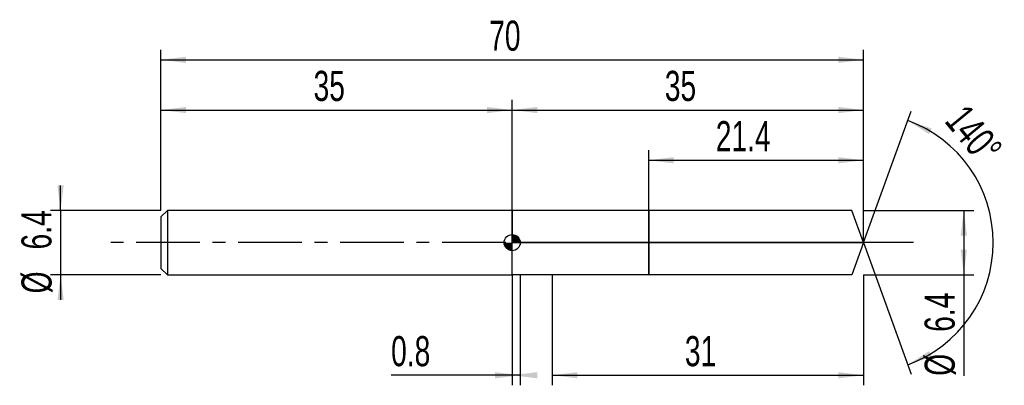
# Model space of a CAD drawing. Extents: x -14.1 to 84, y -14.2 to 22.2.
import ezdxf
from ezdxf.enums import TextEntityAlignment as Align

# ---------------------------------------------------------------- set-up
doc = ezdxf.new("R2010")
doc.units = 0
doc.linetypes.add('CENTER', pattern=[10.16, 6.35, -1.27, 1.27, -1.27])
doc.layers.get('0').update_dxf_attribs({"linetype": 'CONTINUOUS'})
for name, color, linetype in [('1', 4, 'CONTINUOUS'), ('2', 7, 'CONTINUOUS'), ('4', 2, 'CENTER'), ('CUT', 1, 'CONTINUOUS'), ('NOCUT', 7, 'CONTINUOUS'), ('SK1', 4, 'CONTINUOUS'), ('SK2', 7, 'CONTINUOUS'), ('SK4', 2, 'CENTER')]:
    doc.layers.add(name, color=color, linetype=linetype)
doc.dimstyles.new('SLDDIMSTYLE0', dxfattribs={"dimtxt": 3, "dimasz": 2.5, "dimexe": 0, "dimexo": 0.0625, "dimgap": 0.75, "dimtad": 1, "dimrnd": 1e-09, "dimzin": 12, "dimsah": 1, "dimcen": 0.09, "dimazin": 3, "dimtfac": 1, "dimtofl": 0, "dimtmove": 0, "dimatfit": 3})
doc.dimstyles.new('SLDDIMSTYLE1', dxfattribs={"dimtxt": 3, "dimasz": 2.5, "dimexe": 0, "dimexo": 0.0625, "dimgap": 0.75, "dimtad": 1, "dimrnd": 1e-09, "dimsah": 1, "dimcen": 0.09, "dimazin": 3, "dimtfac": 1, "dimtofl": 0, "dimtmove": 0, "dimatfit": 3})
doc.dimstyles.new('SLDDIMSTYLE2', dxfattribs={"dimtxt": 3, "dimasz": 2.5, "dimexe": 0, "dimexo": 0.0625, "dimgap": 0.75, "dimtad": 1, "dimzin": 12, "dimsah": 1, "dimcen": 0.09, "dimazin": 3, "dimtfac": 1, "dimtofl": 0, "dimtmove": 0, "dimatfit": 3})
doc.dimstyles.new('SLDDIMSTYLE3', dxfattribs={"dimtxt": 3, "dimasz": 2.5, "dimexe": 0, "dimexo": 0.0625, "dimgap": 0.75, "dimtad": 1, "dimrnd": 1e-09, "dimzin": 12, "dimsah": 1, "dimcen": 0.09, "dimazin": 3, "dimtfac": 1, "dimtmove": 0, "dimatfit": 3})

# ---------------------------------------------------------------- blocks, each defined once
blk = doc.blocks.new('_D')
at = {"layer": '2'}
for p, q in [((39, -3.2), (39, -14.2)), ((70, -3.2), (70, -14.2)), ((39, -13.2), (70, -13.2))]:
    blk.add_line(p, q, dxfattribs=at)
for points in [[(39, -13.2), (41.5, -13.51), (41.5, -12.89)], [(70, -13.2), (67.5, -12.89), (67.5, -13.51)]]:
    blk.add_solid(points, dxfattribs=at)
at = {"layer": '2', "width": 0.7}
blk.add_text('31', height=3, dxfattribs=at).set_placement((52.208, -13.2), align=Align.BOTTOM_LEFT)
blk = doc.blocks.new('_D_1')
at = {"layer": '2'}
for p, q in [((70, 3.2), (81, 3.2)), ((80, 3.2), (80, -3.2)), ((70, -3.2), (81, -3.2)), ((80, -3.2), (80, -13.252))]:
    blk.add_line(p, q, dxfattribs=at)
for points in [[(80, 3.2), (79.69, 0.7), (80.31, 0.7)], [(80, -3.2), (80.31, -0.7), (79.69, -0.7)]]:
    blk.add_solid(points, dxfattribs=at)
at = {"layer": '2', "width": 0.7}
for s, p in [('6.4', (79.992, -8.878)), ('%%c', (80, -13.252))]:
    blk.add_text(s, height=3, rotation=90, dxfattribs=at).set_placement(p, align=Align.BOTTOM_LEFT)
blk = doc.blocks.new('_D_2')
at = {"layer": '2'}
for p, q in [((35, -3.2), (35, -14.2)), ((35.8, -3.2), (35.8, -14.2)), ((35, -13.2), (22.935, -13.2)), ((35.8, -13.2), (35, -13.2))]:
    blk.add_line(p, q, dxfattribs=at)
for points in [[(35.8, -13.2), (33.3, -12.89), (33.3, -13.51)], [(35, -13.2), (37.5, -13.51), (37.5, -12.89)]]:
    blk.add_solid(points, dxfattribs=at)
at = {"layer": '2', "width": 0.7}
blk.add_text('0.8', height=3, dxfattribs=at).set_placement((22.935, -13.2), align=Align.BOTTOM_LEFT)
blk = doc.blocks.new('_D_3')
at = {"layer": '2'}
for p, q in [((48.6, 3.2), (48.6, 9.2)), ((70, 3.2), (70, 9.2)), ((48.6, 8.2), (70, 8.2))]:
    blk.add_line(p, q, dxfattribs=at)
for points in [[(48.6, 8.2), (51.1, 7.89), (51.1, 8.51)], [(70, 8.2), (67.5, 8.51), (67.5, 7.89)]]:
    blk.add_solid(points, dxfattribs=at)
at = {"layer": '2', "width": 0.7}
blk.add_text('21.4', height=3, dxfattribs=at).set_placement((55.29, 8.2), align=Align.BOTTOM_LEFT)
blk = doc.blocks.new('_D_4')
at = {"layer": '2'}
for q in [(74.763, 13.093), (74.763, -13.093)]:
    blk.add_line((70, 0), q, dxfattribs=at)
blk.add_arc((70, 0), 12.932, 289.98886, 70.01114, dxfattribs=at)
for points in [[(74.421, 12.153), (76.545, 10.799), (76.811, 11.358)], [(74.421, -12.153), (76.811, -11.358), (76.545, -10.799)]]:
    blk.add_solid(points, dxfattribs=at)
at = {"layer": '2', "width": 0.7}
blk.add_text('140°', height=3, rotation=-50.64825, dxfattribs=at).set_placement((77.297, 11.496), align=Align.BOTTOM_LEFT)
blk = doc.blocks.new('_D_5')
at = {"layer": 'SK2'}
for p, q in [((0, 3.2), (0, 19.2)), ((70, 3.2), (70, 19.2)), ((0, 18.2), (70, 18.2))]:
    blk.add_line(p, q, dxfattribs=at)
for points in [[(0, 18.2), (2.5, 17.89), (2.5, 18.51)], [(70, 18.2), (67.5, 18.51), (67.5, 17.89)]]:
    blk.add_solid(points, dxfattribs=at)
at = {"layer": 'SK2', "width": 0.7}
blk.add_text('70', height=3, dxfattribs=at).set_placement((32.708, 18.2), align=Align.BOTTOM_LEFT)
blk = doc.blocks.new('_D_6')
at = {"layer": 'SK2'}
for p, q in [((0, 3.2), (0, 14.2)), ((35, 3.2), (35, 14.2)), ((0, 13.2), (35, 13.2))]:
    blk.add_line(p, q, dxfattribs=at)
for points in [[(0, 13.2), (2.5, 12.89), (2.5, 13.51)], [(35, 13.2), (32.5, 13.51), (32.5, 12.89)]]:
    blk.add_solid(points, dxfattribs=at)
at = {"layer": 'SK2', "width": 0.7}
blk.add_text('35', height=3, dxfattribs=at).set_placement((15.208, 13.2), align=Align.BOTTOM_LEFT)
blk = doc.blocks.new('_D_7')
at = {"layer": 'SK2'}
for p, q in [((35, 0), (35, 14.2)), ((70, 0), (70, 14.2)), ((35, 13.2), (70, 13.2))]:
    blk.add_line(p, q, dxfattribs=at)
for points in [[(35, 13.2), (37.5, 12.89), (37.5, 13.51)], [(70, 13.2), (67.5, 13.51), (67.5, 12.89)]]:
    blk.add_solid(points, dxfattribs=at)
at = {"layer": 'SK2', "width": 0.7}
blk.add_text('35', height=3, dxfattribs=at).set_placement((50.208, 13.2), align=Align.BOTTOM_LEFT)
blk = doc.blocks.new('_D_8')
at = {"layer": 'SK2'}
for p, q in [((-10, 3.2), (-10, 5.7)), ((0, 3.2), (-11, 3.2)), ((-10, 3.2), (-10, -3.2)), ((0, -3.2), (-11, -3.2)), ((-10, -3.2), (-10, -5.7))]:
    blk.add_line(p, q, dxfattribs=at)
for points in [[(-10, 3.2), (-9.69, 5.7), (-10.31, 5.7)], [(-10, -3.2), (-10.31, -5.7), (-9.69, -5.7)]]:
    blk.add_solid(points, dxfattribs=at)
at = {"layer": 'SK2', "width": 0.7}
for s, p in [('6.4', (-10.008, -0.678)), ('%%c', (-10, -5.052))]:
    blk.add_text(s, height=3, rotation=90, dxfattribs=at).set_placement(p, align=Align.BOTTOM_LEFT)
blk = doc.blocks.new('*U11')
at = {"color": 0, "linetype": 'CONTINUOUS'}
for points in [[(0, 0), (0, 0.8), (0.156, 0)], [(0.156, 0), (0, 0.8), (0.156, 0.785)], [(0.156, 0), (0.156, 0.785), (0.306, 0)], [(0.306, 0), (0.156, 0.785), (0.306, 0.739)], [(0.306, 0), (0.306, 0.739), (0.444, 0)], [(0.444, 0), (0.306, 0.739), (0.444, 0.665)], [(0.444, 0), (0.444, 0.665), (0.566, 0)], [(0.566, 0), (0.444, 0.665), (0.566, 0.566)], [(0.566, 0), (0.566, 0.566), (0.665, 0)], [(0.665, 0), (0.566, 0.566), (0.665, 0.444)], [(0.665, 0), (0.665, 0.444), (0.739, 0)], [(0.739, 0), (0.665, 0.444), (0.739, 0.306)], [(0.739, 0), (0.739, 0.306), (0.785, 0)], [(0.785, 0), (0.739, 0.306), (0.785, 0.156)], [(0.785, 0), (0.785, 0.156), (0.8, 0)]]:
    blk.add_solid(points, dxfattribs=at)
blk = doc.blocks.new('*U12')
at = {"color": 0, "linetype": 'CONTINUOUS'}
for points in [[(-0.788, -0.139), (-0.8, 0), (-0.788, 0)], [(-0.788, -0.139), (-0.788, 0), (-0.752, -0.274)], [(-0.752, -0.274), (-0.788, 0), (-0.752, 0)], [(-0.752, -0.274), (-0.752, 0), (-0.693, -0.4)], [(-0.693, -0.4), (-0.752, 0), (-0.693, 0)], [(-0.693, -0.4), (-0.693, 0), (-0.613, -0.514)], [(-0.613, -0.514), (-0.693, 0), (-0.613, 0)], [(-0.613, -0.514), (-0.613, 0), (-0.514, -0.613)], [(-0.514, -0.613), (-0.613, 0), (-0.514, 0)], [(-0.514, -0.613), (-0.514, 0), (-0.4, -0.693)], [(-0.4, -0.693), (-0.514, 0), (-0.4, 0)], [(-0.4, -0.693), (-0.4, 0), (-0.274, -0.752)], [(-0.274, -0.752), (-0.4, 0), (-0.274, 0)], [(-0.274, -0.752), (-0.274, 0), (-0.139, -0.788)], [(-0.139, -0.788), (-0.274, 0), (-0.139, 0)], [(-0.139, -0.788), (-0.139, 0), (0, -0.8)], [(0, -0.8), (-0.139, 0), (0, 0)]]:
    blk.add_solid(points, dxfattribs=at)
blk = doc.blocks.new('SW_DOWELSYMBOL_0')
at = {"layer": 'SK1', "color": 0}
blk.add_circle((0, 0), 0.8, dxfattribs=at)
at = {"color": 0, "linetype": 'CONTINUOUS'}
for name in ['*U12', '*U11']:
    blk.add_blockref(name, (0, 0), dxfattribs=at)

msp = doc.modelspace()

# ---------------------------------------------------------------- linework, layer by layer
at = {"layer": '1'}
for p, q in [((39, 3.2), (35, 3.2)), ((35, 3.2), (35, 0)), ((48.6, 3.2), (39, 3.2)), ((68.836, 3.2), (48.6, 3.2)), ((48.6, 3.2), (48.6, 0)), ((48.6, 0), (48.6, 3.2)), ((70, 0), (68.836, 3.2)), ((35, -3.2), (35, 0)), ((48.6, -3.2), (48.6, 0)), ((48.6, 0), (48.6, -3.2)), ((70, 0), (68.836, -3.2)), ((39, -3.2), (35, -3.2)), ((48.6, -3.2), (39, -3.2)), ((68.836, -3.2), (48.6, -3.2))]:
    msp.add_line(p, q, dxfattribs=at)
at = {"layer": '4'}
msp.add_line((70, 0), (35, 0), dxfattribs=at)
at = {"layer": 'CUT'}
for p, q in [((68.836, 3.2), (48.6, 3.2)), ((48.6, 3.2), (48.6, 0)), ((70, 0), (68.836, 3.2)), ((48.6, 0), (70, 0))]:
    msp.add_line(p, q, dxfattribs=at)
at = {"layer": 'NOCUT'}
for p, q in [((39, 3.2), (35, 3.2)), ((35, 3.2), (35, 0)), ((48.6, 3.2), (39, 3.2)), ((48.6, 0), (48.6, 3.2)), ((35, 0), (48.6, 0))]:
    msp.add_line(p, q, dxfattribs=at)
at = {"layer": 'SK1'}
for p, q in [((0.64, 3.2), (0, 2.56)), ((35, 3.2), (0.64, 3.2)), ((0.64, 3.2), (0.64, -3.2)), ((0, 2.56), (0, 0)), ((0, 0), (0, -2.56)), ((0, -2.56), (0.64, -3.2)), ((0.64, -3.2), (35, -3.2))]:
    msp.add_line(p, q, dxfattribs=at)
msp.add_circle((35, 0), 0.8, dxfattribs=at)
at = {"layer": 'SK4'}
msp.add_line((75, 0), (-5, 0), dxfattribs=at)

# ---------------------------------------------------------------- block references
at = {"layer": 'SK1'}
msp.add_blockref('SW_DOWELSYMBOL_0', (35, 0), dxfattribs=at)

# ---------------------------------------------------------------- texts
at = {"layer": 'SK2', "width": 0.7}
msp.add_text('AP1', height=0.05, dxfattribs=at).set_placement((35, -0.018), align=Align.BOTTOM_LEFT)

# ---------------------------------------------------------------- dimensions: what is measured, and where the dimension line sits
at = {"layer": '2'}
dim = msp.add_angular_dim_2l(base=(82.932, 0), line1=((70, 0), (68.836, 3.2)), line2=((68.836, -3.2), (70, 0)), dimstyle='SLDDIMSTYLE2', dxfattribs=at)
dim.commit()
dim.dimension.update_dxf_attribs({"geometry": '_D_4', "text_midpoint": (80, 8.2), "dimtype": 162})
for base, p1, p2, dimstyle, picture, middle in [((70, 8.2), (48.6, 3.2), (70, 3.2), 'SLDDIMSTYLE0', '_D_3', (59.3, 8.2)), ((35, -13.2), (35.8, -3.2), (35, -3.2), 'SLDDIMSTYLE1', '_D_2', (25.8, -13.2)), ((70, -13.2), (39, -3.2), (70, -3.2), 'SLDDIMSTYLE0', '_D', (54.5, -13.2))]:
    dim = msp.add_linear_dim(base=base, p1=p1, p2=p2, dimstyle=dimstyle, dxfattribs=at)
    dim.commit()
    dim.dimension.update_dxf_attribs({"geometry": picture, "text_midpoint": middle, "dimtype": 160})
dim = msp.add_linear_dim(base=(80, -3.2), p1=(70, 3.2), p2=(70, -3.2), angle=90, text='%%c<>', dimstyle='SLDDIMSTYLE0', dxfattribs=at)
dim.commit()
dim.dimension.update_dxf_attribs({"geometry": '_D_1', "text_midpoint": (80, -8.2), "dimtype": 160})
at = {"layer": 'SK2'}
for base, p1, p2, picture, middle in [((70, 18.2), (0, 3.2), (70, 3.2), '_D_5', (35, 18.2)), ((35, 13.2), (0, 3.2), (35, 3.2), '_D_6', (17.5, 13.2)), ((70, 13.2), (35, 0), (70, 0), '_D_7', (52.5, 13.2))]:
    dim = msp.add_linear_dim(base=base, p1=p1, p2=p2, dimstyle='SLDDIMSTYLE0', dxfattribs=at)
    dim.commit()
    dim.dimension.update_dxf_attribs({"geometry": picture, "text_midpoint": middle, "dimtype": 160})
dim = msp.add_linear_dim(base=(-10, -3.2), p1=(0, 3.2), p2=(0, -3.2), angle=90, text='%%c<>', dimstyle='SLDDIMSTYLE3', dxfattribs=at)
dim.commit()
dim.dimension.update_dxf_attribs({"geometry": '_D_8', "text_midpoint": (-10, 0), "dimtype": 160})

doc.saveas('drawing.dxf')
